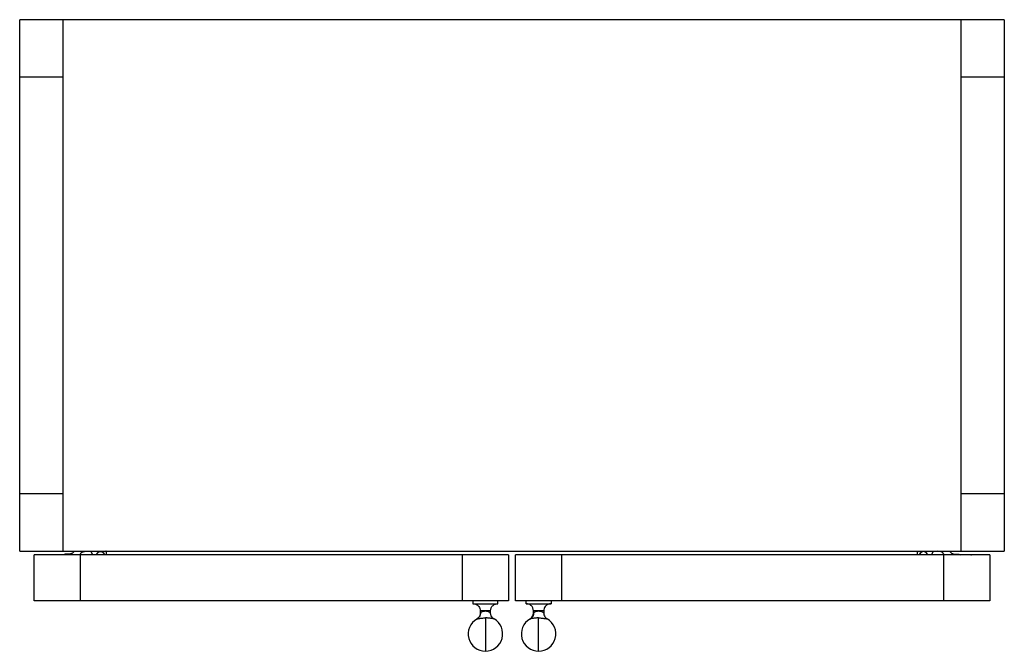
# Paper-space layout '_Top' of a CAD drawing. Header units: millimetres. Extents: x -317 to 368, y -255 to 184.
import ezdxf

# ---------------------------------------------------------------- set-up
doc = ezdxf.new("R2010")
doc.units = ezdxf.units.MM

psp = doc.layouts.new('_Top')

# ---------------------------------------------------------------- linework, layer by layer
at = {"color": 7, "linetype": 'Continuous', "lineweight": 25}
for p, q in [((367.92, 184.34), (-317.08, 184.34)), ((-317.08, -185.66), (-317.08, 184.34)), ((-287.08, 184.34), (-287.08, -185.66)), ((337.92, -185.66), (337.92, 184.34)), ((367.92, 184.34), (367.92, -185.66)), ((-287.08, 144.34), (-317.08, 144.34)), ((367.92, 144.34), (337.92, 144.34)), ((-317.08, -145.66), (-287.08, -145.66)), ((337.92, -145.66), (367.92, -145.66)), ((-317.08, -185.66), (367.92, -185.66)), ((22.92, -188.32), (-307.08, -188.32)), ((-307.08, -220.32), (-307.08, -188.32)), ((-293.74, -188.28), (-294.35, -188.32)), ((-286.19, -187.99), (-286.87, -188.32)), ((-285.45, -187.79), (-286.19, -187.99)), ((-281.81, -187.53), (-285.45, -187.79)), ((-279.2, -185.66), (-279.45, -186.08)), ((-275.37, -188.32), (-274.8, -187.46)), ((-275.08, -188.32), (-275.08, -220.32)), ((-273.02, -186.19), (-270.9, -185.66)), ((-267.68, -185.66), (-266.44, -188.32)), ((-256.79, -188.34), (-256.72, -187.18)), ((-9.08, -220.32), (-9.08, -188.32)), ((22.92, -188.32), (22.92, -220.32)), ((27.92, -220.32), (27.92, -188.32)), ((357.92, -188.32), (27.92, -188.32)), ((59.92, -188.32), (59.92, -220.32)), ((307.56, -187.18), (307.55, -187)), ((307.63, -188.34), (307.56, -187.18)), ((318.52, -185.66), (317.28, -188.32)), ((323.86, -186.19), (321.73, -185.66)), ((326.21, -188.32), (325.64, -187.46)), ((325.92, -220.32), (325.92, -188.32)), ((330.03, -185.66), (330.29, -186.08)), ((332.65, -187.53), (336.29, -187.79)), ((336.29, -187.79), (337.02, -187.99)), ((337.02, -187.99), (337.71, -188.32)), ((344.58, -188.28), (345.19, -188.32)), ((357.92, -188.32), (357.92, -220.32)), ((22.92, -220.32), (-307.08, -220.32)), ((-1.83, -220.32), (-1.83, -222.32)), ((15.67, -222.32), (15.67, -220.32)), ((357.92, -220.32), (27.92, -220.32)), ((35.17, -222.32), (35.17, -220.32)), ((52.67, -220.32), (52.67, -222.32)), ((3.38, -227.32), (3.38, -228.62)), ((3.38, -228.62), (3.44, -228.57)), ((10.46, -228.62), (10.46, -227.32)), ((10.46, -228.62), (10.46, -228.62)), ((40.38, -228.62), (40.38, -227.32)), ((40.38, -228.62), (40.45, -228.57)), ((47.46, -227.32), (47.46, -228.62))]:
    psp.add_line(p, q, dxfattribs=at)
for centre, start, end in [((6.92, -243.32), 120.26572, 59.97926), ((43.92, -243.32), 120.26543, 59.9796)]:
    psp.add_arc(centre, 12, start, end, dxfattribs=at)
for points in [[(-279.45, -186.08), (-279.59, -186.28), (-279.86, -186.67), (-280.44, -187.11), (-281.09, -187.43), (-281.57, -187.5), (-281.81, -187.53)], [(-274.8, -187.46), (-274.69, -187.31), (-274.47, -187.01), (-274.04, -186.65), (-273.56, -186.36), (-273.2, -186.25), (-273.02, -186.19)], [(325.64, -187.46), (325.53, -187.31), (325.31, -187.01), (324.88, -186.65), (324.4, -186.36), (324.04, -186.25), (323.86, -186.19)], [(330.29, -186.08), (330.42, -186.28), (330.7, -186.67), (331.28, -187.11), (331.93, -187.43), (332.41, -187.5), (332.65, -187.53)]]:
    psp.add_open_spline(points, degree=3, dxfattribs=at)
for points, knots in [([(-263.52, -188.32), (-263.48, -188.06), (-263.41, -187.42), (-262.8, -186.56), (-261.88, -185.95), (-260.81, -185.74), (-259.75, -185.95), (-258.82, -186.56), (-258.22, -187.42), (-258.14, -188.06), (-258.11, -188.32)], [0, 0, 0, 0, 0.097119, 0.234909, 0.372699, 0.5, 0.627301, 0.765091, 0.902881, 1, 1, 1, 1]), ([(-263.32, -188.32), (-263.29, -188.08), (-263.22, -187.5), (-262.66, -186.71), (-261.8, -186.14), (-260.81, -185.95), (-259.82, -186.14), (-258.97, -186.71), (-258.41, -187.5), (-258.34, -188.08), (-258.31, -188.32)], [0, 0, 0, 0, 0.095202, 0.233648, 0.372093, 0.5, 0.627907, 0.766352, 0.904798, 1, 1, 1, 1]), ([(-256.72, -187.18), (-256.72, -186.97), (-256.72, -186.55), (-256.85, -186.03), (-257, -185.75), (-257.05, -185.66)], [0, 0, 0, 0, 0.401625, 0.80325, 1, 1, 1, 1]), ([(307.55, -187), (307.56, -186.8), (307.59, -186.41), (307.72, -185.96), (307.85, -185.72), (307.88, -185.66)], [0, 0, 0, 0, 0.42195, 0.8439, 1, 1, 1, 1]), ([(308.95, -188.32), (308.98, -188.06), (309.05, -187.42), (309.66, -186.56), (310.58, -185.95), (311.65, -185.74), (312.72, -185.95), (313.64, -186.56), (314.24, -187.42), (314.32, -188.06), (314.35, -188.32)], [0, 0, 0, 0, 0.097119, 0.234909, 0.372699, 0.5, 0.627301, 0.765091, 0.902881, 1, 1, 1, 1]), ([(314.15, -188.32), (314.12, -188.08), (314.05, -187.5), (313.49, -186.71), (312.64, -186.14), (311.65, -185.95), (310.66, -186.14), (309.8, -186.71), (309.25, -187.5), (309.17, -188.08), (309.15, -188.32)], [0, 0, 0, 0, 0.095202, 0.233648, 0.372093, 0.5, 0.627907, 0.766352, 0.904798, 1, 1, 1, 1]), ([(-1.83, -222.32), (-1.78, -222.32), (-1.67, -222.32), (-0.78, -222.32), (0.65, -222.32), (2.56, -222.32), (4.71, -222.32), (6.92, -222.32), (9.13, -222.32), (11.27, -222.32), (13.19, -222.32), (14.62, -222.32), (15.51, -222.32), (15.62, -222.32), (15.67, -222.32)], [0, 0, 0, 0, 0.078504, 0.162677, 0.25, 0.337323, 0.421496, 0.5, 0.578504, 0.662677, 0.75, 0.837323, 0.921496, 1, 1, 1, 1]), ([(-1.62, -222.32), (-0.91, -222.41), (0.56, -222.59), (2.24, -223.94), (3.22, -225.63), (3.33, -226.77), (3.38, -227.32)], [0, 0, 0, 0, 0.270261, 0.562429, 0.789736, 1, 1, 1, 1]), ([(10.46, -227.32), (10.55, -226.61), (10.73, -225.14), (12.08, -223.46), (13.76, -222.48), (14.91, -222.37), (15.46, -222.32)], [0, 0, 0, 0, 0.270261, 0.562429, 0.789736, 1, 1, 1, 1]), ([(35.17, -222.32), (35.22, -222.32), (35.33, -222.32), (36.22, -222.32), (37.65, -222.32), (39.56, -222.32), (41.71, -222.32), (43.92, -222.32), (46.13, -222.32), (48.27, -222.32), (50.19, -222.32), (51.62, -222.32), (52.51, -222.32), (52.62, -222.32), (52.67, -222.32)], [0, 0, 0, 0, 0.078504, 0.162677, 0.25, 0.337323, 0.421496, 0.5, 0.578504, 0.662677, 0.75, 0.837323, 0.921496, 1, 1, 1, 1]), ([(40.38, -227.32), (40.29, -226.61), (40.11, -225.14), (38.76, -223.46), (37.07, -222.48), (35.93, -222.37), (35.38, -222.32)], [0, 0, 0, 0, 0.2702613, 0.5624294, 0.7897364, 1, 1, 1, 1]), ([(52.46, -222.32), (51.75, -222.41), (50.27, -222.59), (48.6, -223.94), (47.62, -225.63), (47.51, -226.77), (47.46, -227.32)], [0, 0, 0, 0, 0.2702613, 0.5624294, 0.7897364, 1, 1, 1, 1]), ([(3.38, -228.62), (3.34, -229.1), (3.26, -230.07), (2.51, -231.69), (1.5, -232.47), (0.89, -232.94)], [0, 0, 0, 0, 0.276547, 0.562656, 1, 1, 1, 1]), ([(0.89, -232.94), (0.97, -232.92), (1.11, -232.88), (2.27, -232.62), (3.51, -232.42), (4.57, -232.3), (5.72, -232.22), (6.52, -232.21), (6.92, -232.2)], [0, 0, 0, 0, 0.273599, 0.533484, 0.656549, 0.774343, 0.88863, 1, 1, 1, 1]), ([(3.44, -228.58), (3.41, -229.01), (3.36, -229.88), (2.84, -231.11), (2.06, -232.19), (1.35, -232.68), (0.99, -232.92)], [0, 0, 0, 0, 0.245609, 0.500003, 0.754395, 1, 1, 1, 1]), ([(10.46, -227.32), (10.41, -227.32), (10.31, -227.32), (9.48, -227.32), (8.29, -227.32), (6.92, -227.32), (5.55, -227.32), (4.35, -227.32), (3.53, -227.32), (3.43, -227.32), (3.38, -227.32)], [0, 0, 0, 0, 0.120054, 0.25, 0.379946, 0.5, 0.620054, 0.75, 0.879946, 1, 1, 1, 1]), ([(3.44, -228.57), (3.45, -228.57), (3.47, -228.55), (3.72, -228.37), (4.33, -227.98), (5.28, -227.58), (6.17, -227.39), (6.88, -227.33), (7.59, -227.38), (8.49, -227.56), (9.44, -227.95), (10.09, -228.36), (10.4, -228.57), (10.44, -228.6), (10.46, -228.62)], [0, 0, 0, 0, 0.005794, 0.07238, 0.204647, 0.336804, 0.40335, 0.46972, 0.536412, 0.602662, 0.735081, 0.867392, 0.933468, 1, 1, 1, 1]), ([(6.92, -232.2), (6.92, -232.56), (6.92, -233.28), (6.92, -235.01), (6.92, -237.27), (6.92, -240.08), (6.92, -242.29), (6.92, -243.32)], [0, 0, 0, 0, 0.219746, 0.431387, 0.625355, 0.825379, 1, 1, 1, 1]), ([(12.94, -232.94), (12.84, -232.91), (12.63, -232.86), (11.46, -232.6), (10.24, -232.41), (9.21, -232.3), (8.09, -232.22), (7.31, -232.21), (6.92, -232.2)], [0, 0, 0, 0, 0.2732353, 0.5324461, 0.6555598, 0.7735856, 0.887699, 1, 1, 1, 1]), ([(12.94, -232.94), (12.55, -232.67), (11.75, -232.1), (10.73, -230.64), (10.56, -229.38), (10.46, -228.62)], [0, 0, 0, 0, 0.276547, 0.562656, 1, 1, 1, 1]), ([(37.89, -232.94), (38.29, -232.67), (39.09, -232.1), (40.11, -230.64), (40.28, -229.38), (40.38, -228.62)], [0, 0, 0, 0, 0.276547, 0.562656, 1, 1, 1, 1]), ([(43.92, -232.2), (43.52, -232.21), (42.71, -232.22), (41.56, -232.3), (40.51, -232.42), (39.27, -232.62), (38.11, -232.88), (37.97, -232.92), (37.89, -232.94)], [0, 0, 0, 0, 0.111994, 0.225565, 0.343809, 0.466698, 0.726753, 1, 1, 1, 1]), ([(40.44, -228.58), (40.41, -229.01), (40.36, -229.88), (39.84, -231.11), (39.06, -232.19), (38.35, -232.68), (38, -232.92)], [0, 0, 0, 0, 0.24561, 0.500006, 0.754399, 1, 1, 1, 1]), ([(47.46, -227.32), (47.41, -227.32), (47.31, -227.32), (46.48, -227.32), (45.29, -227.32), (43.92, -227.32), (42.55, -227.32), (41.35, -227.32), (40.53, -227.32), (40.43, -227.32), (40.38, -227.32)], [0, 0, 0, 0, 0.120054, 0.25, 0.379946, 0.5, 0.620054, 0.75, 0.879946, 1, 1, 1, 1]), ([(40.45, -228.57), (40.45, -228.57), (40.47, -228.55), (40.72, -228.37), (41.33, -227.98), (42.28, -227.58), (43.16, -227.39), (43.87, -227.33), (44.58, -227.38), (45.48, -227.55), (46.44, -227.94), (47.09, -228.35), (47.4, -228.57), (47.44, -228.6), (47.46, -228.62)], [0, 0, 0, 0, 0.005785, 0.071878, 0.204373, 0.336767, 0.402832, 0.469385, 0.535481, 0.601977, 0.734293, 0.866641, 0.93328, 1, 1, 1, 1]), ([(43.92, -243.32), (43.92, -242.45), (43.92, -240.61), (43.92, -238.03), (43.92, -235.58), (43.92, -233.49), (43.92, -232.64), (43.92, -232.2)], [0, 0, 0, 0, 0.147041, 0.31122, 0.497376, 0.741744, 1, 1, 1, 1]), ([(43.92, -232.2), (44.3, -232.21), (45.09, -232.22), (46.21, -232.3), (47.24, -232.41), (48.46, -232.6), (49.63, -232.86), (49.84, -232.91), (49.94, -232.94)], [0, 0, 0, 0, 0.111866, 0.226225, 0.344551, 0.467151, 0.72648, 1, 1, 1, 1]), ([(47.46, -228.62), (47.5, -229.1), (47.58, -230.07), (48.33, -231.69), (49.34, -232.47), (49.94, -232.94)], [0, 0, 0, 0, 0.276547, 0.562656, 1, 1, 1, 1]), ([(47.46, -228.62), (47.46, -228.62), (47.46, -228.62), (47.46, -228.62), (47.46, -228.62)], [0, 0, 0, 0, 0.559998, 1, 1, 1, 1]), ([(6.92, -243.32), (6.92, -243.86), (6.92, -245.01), (6.92, -246.83), (6.92, -248.77), (6.92, -250.73), (6.92, -252.56), (6.92, -254.07), (6.92, -255.12), (6.92, -255.25), (6.92, -255.32)], [0, 0, 0, 0, 0.063973, 0.13858, 0.22808, 0.337332, 0.470401, 0.628519, 0.808149, 1, 1, 1, 1]), ([(43.92, -255.32), (43.92, -255.32), (43.92, -255.44), (43.92, -255.03), (43.92, -254.09), (43.92, -252.56), (43.92, -250.73), (43.92, -248.77), (43.92, -246.83), (43.92, -245.01), (43.92, -243.86), (43.92, -243.32)], [0, 0, 0, 0, 0.000366, 0.192442, 0.371941, 0.529944, 0.662915, 0.772087, 0.861522, 0.936074, 1, 1, 1, 1])]:
    psp.add_open_spline(points, degree=3, knots=knots, dxfattribs=at)

doc.saveas('drawing.dxf')
